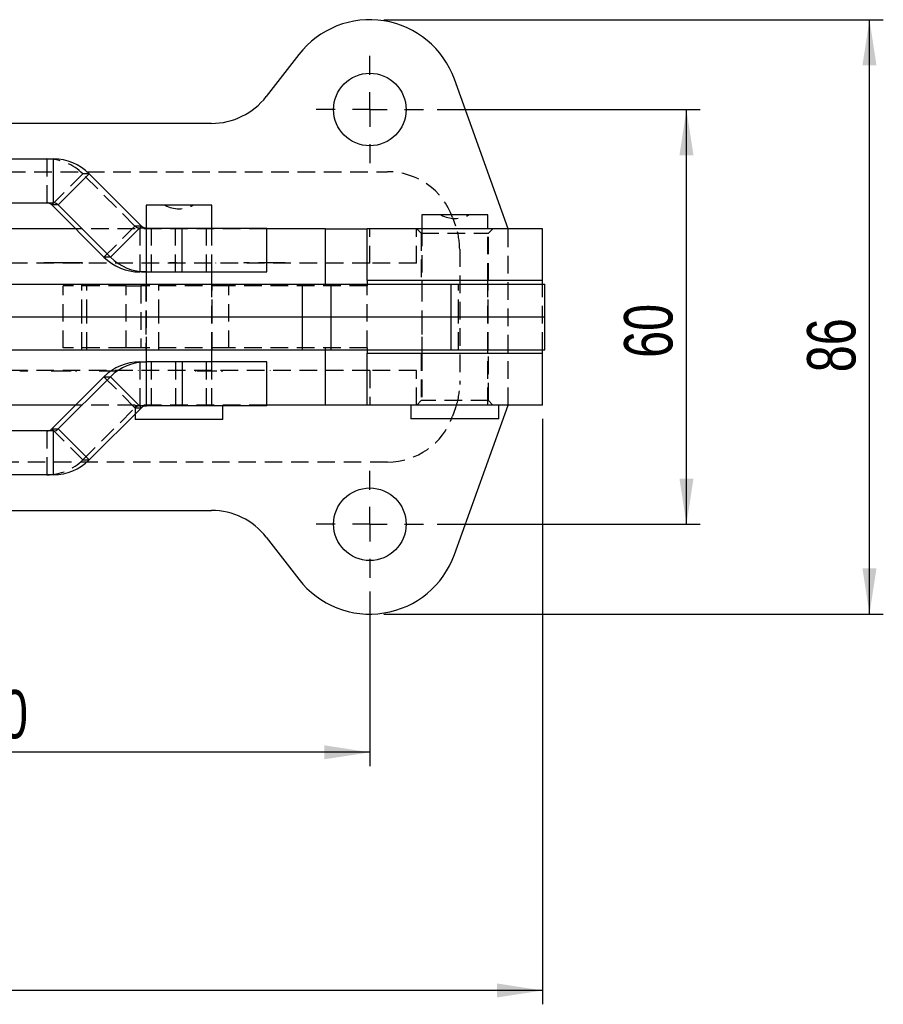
# Model space of a CAD drawing. Extents: x 79 to 812, y 8 to 551.
# Tile 16 of 31: x 366 to 491, y 191 to 333. Entities that reach past the tile are written whole.
import ezdxf

# ---------------------------------------------------------------- set-up
doc = ezdxf.new("R2010")
doc.units = 0
doc.header["$LTSCALE"] = 2
doc.linetypes.add('HIDDEN', pattern=[1.905, 1.27, -0.635])
doc.layers.get('0').update_dxf_attribs({"linetype": 'CONTINUOUS'})
doc.styles.add('SLDTEXTSTYLE0', font='TXT', dxfattribs={"width": 0.75})
doc.dimstyles.new('SLDDIMSTYLE0', dxfattribs={"dimtxt": 7, "dimasz": 6.604, "dimexe": 0, "dimexo": 0.0625, "dimgap": 1.75, "dimtad": 1, "dimdec": 3, "dimrnd": 1e-09, "dimzin": 12, "dimtxsty": 'SLDTEXTSTYLE0', "dimsah": 1, "dimcen": 0.09, "dimazin": 3, "dimtfac": 1, "dimtdec": 3, "dimtofl": 0, "dimtmove": 0, "dimatfit": 3, "dimtolj": 1, "dimtzin": 12})
doc.dimstyles.new('SLDDIMSTYLE2', dxfattribs={"dimtxt": 7, "dimasz": 6.604, "dimexe": 0, "dimexo": 0.0625, "dimgap": 1.75, "dimtad": 1, "dimdec": 0, "dimrnd": 1e-09, "dimzin": 12, "dimtxsty": 'SLDTEXTSTYLE0', "dimsah": 1, "dimcen": 0.09, "dimazin": 3, "dimtfac": 1, "dimtdec": 0, "dimtofl": 0, "dimtmove": 0, "dimatfit": 3, "dimtolj": 1, "dimtzin": 12})

# ---------------------------------------------------------------- blocks, each defined once
blk = doc.blocks.new('_D_3')
at = {"color": 179, "linetype": 'CONTINUOUS'}
for p, q in [((426.71, 320.08), (464.77, 320.08)), ((462.77, 260.08), (462.77, 320.08)), ((426.71, 260.08), (464.77, 260.08))]:
    blk.add_line(p, q, dxfattribs=at)
for points in [[(462.77, 320.08), (461.76, 313.48), (463.79, 313.48)], [(462.77, 260.08), (463.79, 266.69), (461.76, 266.69)]]:
    blk.add_solid(points, dxfattribs=at)
at = {"color": 179, "linetype": 'CONTINUOUS', "insert": (453.75, 284.15, -74.16), "char_height": 7, "attachment_point": 1, "rotation": 90, "style": 'SLDTEXTSTYLE0'}
blk.add_mtext('60', dxfattribs=at)
blk = doc.blocks.new('_D_4')
at = {"color": 179, "linetype": 'CONTINUOUS'}
for p, q in [((418.96, 333.08), (491.26, 333.08)), ((489.26, 247.08), (489.26, 333.08)), ((418.96, 247.08), (491.26, 247.08))]:
    blk.add_line(p, q, dxfattribs=at)
for points in [[(489.26, 333.08), (488.24, 326.48), (490.27, 326.48)], [(489.26, 247.08), (490.27, 253.69), (488.24, 253.69)]]:
    blk.add_solid(points, dxfattribs=at)
at = {"color": 179, "linetype": 'CONTINUOUS', "insert": (480.23, 282.07, -74.16), "char_height": 7, "attachment_point": 1, "rotation": 90, "style": 'SLDTEXTSTYLE0'}
blk.add_mtext('86', dxfattribs=at)
blk = doc.blocks.new('_D_5')
at = {"color": 179, "linetype": 'CONTINUOUS'}
for p, q in [((316.96, 250.33), (316.96, 225.08)), ((416.96, 250.33), (416.96, 225.08)), ((416.96, 227.08), (316.96, 227.08))]:
    blk.add_line(p, q, dxfattribs=at)
for points in [[(316.96, 227.08), (323.56, 226.07), (323.56, 228.1)], [(416.96, 227.08), (410.35, 228.1), (410.35, 226.07)]]:
    blk.add_solid(points, dxfattribs=at)
at = {"color": 179, "linetype": 'CONTINUOUS', "insert": (355.78, 236.1, -74.16), "char_height": 7, "attachment_point": 1, "style": 'SLDTEXTSTYLE0'}
blk.add_mtext('100', dxfattribs=at)
blk = doc.blocks.new('_D_7')
at = {"color": 179, "linetype": 'CONTINUOUS'}
for p, q in [((155.35, 277.38), (155.35, 190.62)), ((441.96, 275.33), (441.96, 190.62)), ((441.96, 192.62), (155.35, 192.62))]:
    blk.add_line(p, q, dxfattribs=at)
for points in [[(155.35, 192.62), (161.95, 191.61), (161.95, 193.64)], [(441.96, 192.62), (435.35, 193.64), (435.35, 191.61)]]:
    blk.add_solid(points, dxfattribs=at)
at = {"color": 179, "linetype": 'CONTINUOUS', "insert": (291.31, 201.65, -74.16), "char_height": 7, "attachment_point": 1, "style": 'SLDTEXTSTYLE0'}
blk.add_mtext('287', dxfattribs=at)
blk = doc.blocks.new('SW_CENTERMARKSYMBOL_5')
at = {"color": 0, "linetype": 'CONTINUOUS'}
for p, q in [((0, 5), (0, 7.75)), ((0, 0), (0, 2.5)), ((-5, 0), (-7.75, 0)), ((0, 0), (-2.5, 0)), ((0, 0), (0, -2.5)), ((0, 0), (2.5, 0)), ((5, 0), (7.75, 0)), ((0, -5), (0, -7.75))]:
    blk.add_line(p, q, dxfattribs=at)
blk = doc.blocks.new('SW_CENTERMARKSYMBOL_6')
at = {"color": 0, "linetype": 'CONTINUOUS'}
for p, q in [((0, 5), (0, 7.75)), ((0, 0), (0, 2.5)), ((-5, 0), (-7.75, 0)), ((0, 0), (-2.5, 0)), ((0, 0), (0, -2.5)), ((0, 0), (2.5, 0)), ((5, 0), (7.75, 0)), ((0, -5), (0, -7.75))]:
    blk.add_line(p, q, dxfattribs=at)

msp = doc.modelspace()

# ---------------------------------------------------------------- linework, layer by layer
at = {"color": 7, "linetype": 'CONTINUOUS'}
for p, q in [((406.6824, 328.0465), (401.9589, 321.954)), ((436.9563, 302.8312), (429.1927, 324.4711)), ((394.0559, 318.0812), (339.8568, 318.0812)), ((337.9558, 312.9312), (371.1675, 312.9312)), ((371.1675, 306.5812), (371.1675, 312.9312)), ((371.8742, 306.2883), (376.3612, 310.7784)), ((376.3612, 310.7784), (383.9103, 303.2241)), ((337.9558, 306.5812), (371.1675, 306.5812)), ((371.8742, 306.2883), (370.93, 306.2883)), ((378.4791, 298.7339), (370.93, 306.2883)), ((371.8742, 306.2883), (379.4233, 298.7339)), ((384.5673, 306.2312), (384.5673, 302.9324)), ((394.0923, 306.2312), (384.5673, 306.2312)), ((394.0923, 302.9312), (394.0923, 306.2312)), ((424.4938, 304.8312), (424.4938, 302.8312)), ((434.0188, 304.8312), (424.4938, 304.8312)), ((434.0188, 302.8312), (434.0188, 304.8312)), ((374.3847, 302.8312), (333.7945, 302.8312)), ((379.4233, 298.7339), (383.9103, 303.2241)), ((384.6169, 296.5812), (384.6169, 302.9312)), ((384.6169, 302.9312), (389.8019, 302.9312)), ((389.8019, 296.5812), (389.8019, 302.9312)), ((389.8019, 302.9312), (402.0298, 302.9312)), ((402.0298, 296.5812), (402.0298, 302.9312)), ((410.5563, 302.8312), (402.0298, 302.8312)), ((410.5563, 302.8312), (416.5563, 302.8312)), ((416.5563, 295.3312), (416.5563, 302.8312)), ((441.9563, 302.8312), (416.5563, 302.8312)), ((441.9563, 295.3312), (441.9563, 302.8312)), ((379.4233, 298.7339), (378.4791, 298.7339)), ((384.6169, 296.5812), (383.6727, 296.5812)), ((384.5673, 296.5812), (384.5673, 294.8312)), ((384.6169, 296.5812), (389.8019, 296.5812)), ((389.8019, 296.5812), (402.0298, 296.5812)), ((394.0923, 294.8312), (394.0923, 296.5812)), ((441.9563, 295.3312), (416.5563, 295.3312)), ((416.5563, 295.3312), (416.5563, 294.8312)), ((424.4938, 295.3312), (424.4938, 294.8312)), ((434.0188, 294.8312), (434.0188, 295.3312)), ((441.9563, 294.8312), (441.9563, 295.3312)), ((351.7791, 294.8312), (407.2078, 294.8312)), ((407.2078, 290.0812), (407.2078, 294.8312)), ((407.2078, 294.8312), (411.3472, 294.8312)), ((411.3472, 290.0812), (411.3472, 294.8312)), ((411.3472, 294.8312), (428.729, 294.8312)), ((428.729, 290.0812), (428.729, 294.8312)), ((428.729, 294.8312), (442.2563, 294.8312)), ((442.2563, 290.0812), (442.2563, 294.8312)), ((351.7791, 290.0812), (407.2078, 290.0812)), ((407.2078, 285.3312), (407.2078, 290.0812)), ((407.2078, 290.0812), (411.3472, 290.0812)), ((411.3472, 285.3312), (411.3472, 290.0812)), ((411.3472, 290.0812), (428.729, 290.0812)), ((428.729, 285.3312), (428.729, 290.0812)), ((428.729, 290.0812), (442.2563, 290.0812)), ((442.2563, 285.3312), (442.2563, 290.0812)), ((351.7791, 285.3312), (407.2078, 285.3312)), ((384.5673, 285.3312), (384.5673, 283.5812)), ((394.0923, 283.5812), (394.0923, 285.3312)), ((407.2078, 285.3312), (411.3472, 285.3312)), ((411.3472, 285.3312), (428.729, 285.3312)), ((416.5563, 285.3312), (416.5563, 284.8312)), ((424.4938, 285.3312), (424.4938, 284.8312)), ((428.729, 285.3312), (442.2563, 285.3312)), ((434.0188, 284.8312), (434.0188, 285.3312)), ((441.9563, 284.8312), (441.9563, 285.3312)), ((383.6727, 283.5812), (384.6169, 283.5812)), ((384.6169, 277.2312), (384.6169, 283.5812)), ((389.8019, 283.5812), (384.6169, 283.5812)), ((389.8019, 283.5812), (389.8019, 277.2312)), ((402.0298, 283.5812), (389.8019, 283.5812)), ((402.0298, 277.2312), (402.0298, 283.5812)), ((416.5563, 277.3312), (416.5563, 284.8312)), ((416.5563, 284.8312), (441.9563, 284.8312)), ((441.9563, 277.3312), (441.9563, 284.8312)), ((370.93, 273.8741), (378.4791, 281.4284)), ((379.4233, 281.4284), (371.8742, 273.8741)), ((378.4791, 281.4284), (379.4233, 281.4284)), ((383.9103, 276.9383), (379.4233, 281.4284)), ((374.3847, 277.3312), (333.7945, 277.3312)), ((383.9103, 276.9383), (376.3612, 269.3839)), ((389.8019, 277.2312), (384.6169, 277.2312)), ((402.0298, 277.2312), (389.8019, 277.2312)), ((395.6798, 275.2312), (395.6798, 277.2312)), ((410.5563, 277.3312), (402.0298, 277.3312)), ((416.5563, 277.3312), (410.5563, 277.3312)), ((441.9563, 277.3312), (416.5563, 277.3312)), ((422.9063, 277.3312), (422.9063, 275.3312)), ((429.1927, 255.6912), (436.9563, 277.3312)), ((435.6063, 275.3312), (435.6063, 277.3312)), ((382.9798, 276.0071), (382.9798, 275.2312)), ((395.6798, 275.2312), (382.9798, 275.2312)), ((435.6063, 275.3312), (422.9063, 275.3312)), ((371.1675, 273.5812), (337.9558, 273.5812)), ((370.93, 273.8741), (371.8742, 273.8741)), ((371.1675, 267.2312), (371.1675, 273.5812)), ((376.3612, 269.3839), (371.8742, 273.8741)), ((371.1675, 267.2312), (337.9558, 267.2312)), ((339.8568, 262.0812), (394.0559, 262.0812)), ((401.9589, 258.2083), (406.6824, 252.1158))]:
    msp.add_line(p, q, dxfattribs=at)
at = {"color": 7, "linetype": 'HIDDEN'}
for p, q in [((370.2234, 312.9312), (370.2234, 306.5812)), ((299.8256, 311.0812), (419.5232, 311.0812)), ((375.417, 310.7784), (370.93, 306.2883)), ((376.3612, 310.7784), (375.417, 310.7784)), ((382.9661, 303.2241), (375.417, 310.7784)), ((428.9358, 304.4581), (429.3689, 303.2508)), ((402.0298, 302.8312), (374.3847, 302.8312)), ((382.9661, 303.2241), (378.4791, 298.7339)), ((383.9103, 303.2241), (382.9661, 303.2241)), ((384.6169, 302.9312), (383.6727, 302.9312)), ((383.6727, 302.9312), (383.6727, 296.5812)), ((384.5673, 302.9324), (384.5673, 296.5812)), ((385.3298, 302.9312), (385.3298, 296.5812)), ((388.8577, 296.5812), (388.8577, 302.9312)), ((393.3298, 296.5812), (393.3298, 302.9312)), ((394.0923, 296.5812), (394.0923, 302.9312)), ((416.9563, 297.8312), (416.9563, 302.8312)), ((423.7063, 297.8312), (423.7063, 302.8312)), ((423.7563, 302.8312), (424.4063, 302.1812)), ((424.4063, 302.1812), (434.1063, 302.1812)), ((424.4063, 302.1812), (424.4063, 295.3312)), ((424.4938, 302.8312), (424.4938, 295.3312)), ((434.0188, 295.3312), (434.0188, 302.8312)), ((434.1063, 302.1812), (434.7563, 302.8312)), ((434.1063, 295.3312), (434.1063, 302.1812)), ((436.9563, 277.3312), (436.9563, 302.8312)), ((429.9563, 299.8739), (429.9563, 280.2884)), ((416.9563, 297.8312), (306.9563, 297.8312)), ((369.7832, 297.8874), (369.7832, 297.8249)), ((369.8391, 297.8812), (369.8391, 297.8312)), ((369.8438, 297.8812), (369.8391, 297.8812)), ((369.8739, 297.8874), (369.8739, 297.8249)), ((369.9425, 297.8812), (369.9425, 297.8312)), ((370.4037, 297.8812), (370.4037, 297.8312)), ((370.4533, 297.8812), (370.4533, 297.8312)), ((371.0737, 297.8812), (371.0737, 297.8312)), ((372.5255, 297.8812), (371.0737, 297.8812)), ((371.1089, 297.8812), (371.1089, 297.8312)), ((371.7789, 297.8812), (371.7789, 297.8312)), ((372.5255, 297.8812), (372.5255, 297.8312)), ((373.9565, 297.8812), (372.5255, 297.8812)), ((372.6165, 297.8812), (372.6165, 297.8312)), ((373.3568, 297.8812), (373.3568, 297.8312)), ((373.9565, 297.8812), (373.9565, 297.8312)), ((374.1178, 297.8812), (374.1178, 297.8312)), ((374.641, 297.8812), (374.641, 297.8312)), ((374.8003, 297.8812), (374.8003, 297.8312)), ((375.2056, 297.8812), (375.2056, 297.8312)), ((375.2656, 297.8249), (375.2656, 297.8874)), ((375.3111, 297.8812), (375.2858, 297.8812)), ((375.3111, 297.8812), (375.3111, 297.8312)), ((375.3773, 297.8249), (375.3773, 297.8874)), ((379.5517, 297.8812), (379.5517, 297.8312)), ((380.2735, 297.8812), (380.2735, 297.8312)), ((381.0076, 297.8812), (381.0076, 297.8312)), ((384.7665, 297.8812), (384.7665, 297.8312)), ((385.8956, 297.8812), (385.8956, 297.8312)), ((387.9429, 297.8812), (387.9429, 297.8312)), ((388.7887, 297.8812), (387.9429, 297.8812)), ((388.7887, 297.8812), (388.7887, 297.8312)), ((389.0017, 297.8812), (389.0017, 297.8312)), ((393.1576, 297.8812), (393.1576, 297.8312)), ((393.8794, 297.8812), (393.8794, 297.8312)), ((394.6135, 297.8812), (394.6135, 297.8312)), ((398.7115, 297.8812), (398.7115, 297.8312)), ((398.879, 297.8812), (398.879, 297.8312)), ((398.8935, 297.8812), (398.8935, 297.8312)), ((399.1085, 297.8812), (399.1085, 297.8312)), ((399.3257, 297.8812), (399.3257, 297.8312)), ((399.4787, 297.8812), (399.4787, 297.8312)), ((400.2046, 297.8812), (400.2046, 297.8312)), ((403.4017, 297.8812), (400.2046, 297.8812)), ((402.103, 297.8812), (402.103, 297.8312)), ((403.4017, 297.8812), (403.4017, 297.8312)), ((404.0635, 297.8812), (404.0635, 297.8312)), ((404.7253, 297.8812), (404.7253, 297.8312)), ((423.7063, 297.8312), (416.9563, 297.8312)), ((372.5563, 285.5812), (372.5563, 294.5812)), ((381.6734, 294.5812), (372.5563, 294.5812)), ((375.2996, 290.0812), (375.2996, 294.8312)), ((376.0117, 290.0812), (376.0117, 294.8312)), ((381.6734, 285.5812), (381.6734, 294.5812)), ((381.6734, 294.5812), (383.8207, 294.5812)), ((383.8207, 294.5812), (383.8207, 285.5812)), ((396.5563, 294.5812), (383.8207, 294.5812)), ((384.5298, 294.8312), (384.5298, 290.0812)), ((384.5673, 294.8312), (384.5673, 285.3312)), ((386.4143, 290.0812), (386.4143, 294.8312)), ((394.0923, 285.3312), (394.0923, 294.8312)), ((394.1298, 290.0812), (394.1298, 294.8312)), ((396.5563, 285.5812), (396.5563, 294.5812)), ((416.5563, 294.5812), (396.5563, 294.5812)), ((410.5563, 294.5812), (410.5563, 294.8312)), ((416.5563, 294.8312), (416.5563, 294.5812)), ((416.5563, 285.5812), (416.5563, 294.5812)), ((424.4563, 294.8312), (424.4563, 290.0812)), ((424.4938, 294.8312), (424.4938, 285.3312)), ((429.7837, 290.0812), (429.7837, 294.8312)), ((434.0188, 285.3312), (434.0188, 294.8312)), ((434.0563, 290.0812), (434.0563, 294.8312)), ((441.9563, 285.3312), (441.9563, 294.8312)), ((375.2996, 285.3312), (375.2996, 290.0812)), ((376.0117, 285.3312), (376.0117, 290.0812)), ((384.5298, 290.0812), (384.5298, 285.3312)), ((386.4143, 285.3312), (386.4143, 290.0812)), ((394.1298, 285.3312), (394.1298, 290.0812)), ((424.4563, 290.0812), (424.4563, 285.3312)), ((429.7837, 285.3312), (429.7837, 290.0812)), ((434.0563, 285.3312), (434.0563, 290.0812)), ((381.6734, 285.5812), (372.5563, 285.5812)), ((383.8207, 285.5812), (381.6734, 285.5812)), ((396.5563, 285.5812), (383.8207, 285.5812)), ((416.5563, 285.5812), (396.5563, 285.5812)), ((410.5563, 285.3312), (410.5563, 285.5812)), ((416.5563, 285.5812), (416.5563, 285.3312)), ((383.6727, 283.5812), (383.6727, 277.2312)), ((384.5673, 283.5812), (384.5673, 277.2312)), ((385.3298, 283.5812), (385.3298, 277.2312)), ((388.8577, 283.5812), (388.8577, 277.2312)), ((393.3298, 277.2312), (393.3298, 283.5812)), ((394.0923, 277.2312), (394.0923, 283.5812)), ((424.4063, 284.8312), (424.4063, 277.9812)), ((424.4938, 284.8312), (424.4938, 277.3312)), ((434.0188, 277.3312), (434.0188, 284.8312)), ((434.1063, 277.9812), (434.1063, 284.8312)), ((416.9563, 282.3312), (306.9563, 282.3312)), ((366.3849, 282.2812), (366.3849, 282.3312)), ((366.8514, 282.2812), (366.8514, 282.3312)), ((366.9704, 282.2812), (366.9704, 282.3312)), ((367.1393, 282.2812), (367.1393, 282.3312)), ((367.3066, 282.2812), (367.3066, 282.3312)), ((367.3178, 282.2812), (367.3178, 282.3312)), ((367.4481, 282.2812), (367.4481, 282.3312)), ((370.8413, 282.2812), (370.8413, 282.3312)), ((371.1904, 282.2812), (371.1904, 282.3312)), ((371.1904, 282.2812), (374.3622, 282.2812)), ((371.356, 282.2812), (371.356, 282.3312)), ((371.8707, 282.2812), (371.8707, 282.3312)), ((374.2271, 282.2812), (374.2271, 282.3312)), ((374.3622, 282.2812), (374.3622, 282.3312)), ((374.3687, 282.2812), (374.3687, 282.3312)), ((374.3945, 282.2812), (374.4057, 282.2812)), ((374.4057, 282.2812), (374.4057, 282.3312)), ((374.5472, 282.2812), (374.5472, 282.3312)), ((377.7796, 282.2812), (377.7796, 282.3312)), ((377.9774, 282.2812), (377.9774, 282.3312)), ((377.9774, 282.2812), (380.2646, 282.2812)), ((380.2646, 282.2812), (380.2646, 282.3312)), ((380.456, 282.2812), (380.456, 282.3312)), ((383.4825, 282.2812), (383.4825, 282.3312)), ((385.9692, 282.2812), (385.9692, 282.3312)), ((388.3207, 282.2812), (388.3207, 282.3312)), ((391.656, 282.2812), (391.656, 282.3312)), ((391.8104, 282.2812), (391.8104, 282.3312)), ((391.9649, 282.2812), (391.9649, 282.3312)), ((392.2463, 282.2812), (392.2463, 282.3312)), ((392.2962, 282.2812), (392.2962, 282.3312)), ((392.2962, 282.2812), (395.4616, 282.2812)), ((392.9943, 282.2812), (392.9943, 282.3312)), ((393.2613, 282.2812), (393.2613, 282.3312)), ((393.4157, 282.2812), (393.4157, 282.3312)), ((393.7953, 282.2812), (393.7953, 282.3312)), ((395.4616, 282.2812), (395.4616, 282.3312)), ((395.4761, 282.2812), (395.4761, 282.3312)), ((395.6707, 282.2812), (395.6707, 282.3312)), ((396.0825, 282.2812), (396.0825, 282.3312)), ((399.6237, 282.2812), (399.6237, 282.3312)), ((402.5832, 282.2812), (402.5832, 282.3312)), ((403.9472, 282.2812), (403.9452, 282.2812)), ((403.9472, 282.2812), (403.9472, 282.3312)), ((403.9476, 282.2749), (403.9476, 282.3374)), ((404.256, 282.2812), (404.256, 282.3312)), ((416.9563, 282.3312), (416.9563, 277.3312)), ((423.7063, 282.3312), (416.9563, 282.3312)), ((423.7063, 277.3312), (423.7063, 282.3312)), ((378.4791, 281.4284), (382.9661, 276.9383)), ((424.4063, 277.9812), (423.7563, 277.3312)), ((434.1063, 277.9812), (424.4063, 277.9812)), ((434.7563, 277.3312), (434.1063, 277.9812)), ((402.0298, 277.3312), (374.3847, 277.3312)), ((375.417, 269.3839), (382.9661, 276.9383)), ((382.9661, 276.9383), (383.9103, 276.9383)), ((384.2809, 277.2312), (382.9798, 277.2312)), ((382.9798, 277.2312), (382.9798, 276.0071)), ((384.2809, 277.2312), (384.6169, 277.2312)), ((429.3689, 276.9115), (428.9358, 275.7043)), ((370.2234, 273.5812), (370.2234, 267.2312)), ((370.93, 273.8741), (375.417, 269.3839)), ((375.417, 269.3839), (376.3612, 269.3839)), ((419.5232, 269.0812), (299.8256, 269.0812))]:
    msp.add_line(p, q, dxfattribs=at)
at = {"color": 8, "linetype": 'CONTINUOUS'}
for p, q in [((410.5563, 294.8312), (410.5563, 302.8312)), ((410.5563, 277.3312), (410.5563, 285.3312))]:
    msp.add_line(p, q, dxfattribs=at)
at = {"color": 7, "linetype": 'CONTINUOUS'}
for centre in [(416.9563, 320.0812), (416.9563, 260.0812)]:
    msp.add_circle(centre, 5.25, dxfattribs=at)
for centre, radius, start, end in [((416.9563, 320.0812), 13, 19.736187, 142.213738), ((394.0559, 328.0812), 10, 270, 322.213738), ((371.1671, 305.5888), 7.3424, 44.975388, 89.996598), ((370.2233, 305.5822), 0.999, 44.975405, 89.996519), ((371.1675, 305.5822), 0.999, 44.975529, 89.996448), ((384.617, 303.9301), 0.999, 224.975461, 269.996516), ((383.6732, 303.9236), 7.3424, 224.975401, 269.996585), ((384.6174, 303.9236), 7.3424, 224.975401, 269.996585), ((383.6732, 276.2388), 7.3424, 90.003415, 135.024599), ((384.6174, 276.2388), 7.3424, 90.003415, 135.024599), ((384.617, 276.2322), 0.999, 90.003484, 135.024539), ((370.2233, 274.5801), 0.999, 270.003481, 315.024595), ((371.1675, 274.5801), 0.999, 270.003552, 315.024471), ((371.1671, 274.5735), 7.3424, 270.003402, 315.024612), ((394.0559, 252.0812), 10, 37.786262, 90), ((416.9563, 260.0812), 13, 217.786262, 340.263813)]:
    msp.add_arc(centre, radius, start, end, dxfattribs=at)
at = {"color": 7, "linetype": 'HIDDEN'}
for centre, radius, start, end in [((370.2229, 305.5888), 7.3424, 44.975381, 89.996597), ((419.5232, 301.0812), 10, 19.736187, 90), ((389.3298, 309.9812), 4.25, 241.927513, 298.072487), ((429.2563, 308.5812), 4.25, 241.927513, 298.072487), ((383.6728, 303.9301), 0.999, 224.975594, 269.996383), ((419.9563, 299.8739), 10, 0, 19.736187), ((419.9563, 280.2884), 10, 340.263813, 0), ((383.6728, 276.2322), 0.999, 90.003617, 135.024406), ((419.5232, 279.0812), 10, 270, 340.263813), ((370.2229, 274.5735), 7.3424, 270.003403, 315.024619)]:
    msp.add_arc(centre, radius, start, end, dxfattribs=at)
for points, knots in [([(369.8391, 297.8812), (369.8192, 297.8812), (369.7885, 297.8812), (369.7919, 297.8812), (369.7931, 297.8812)], [0, 0, 0, 0, 0.65013539, 1, 1, 1, 1]), ([(370.4533, 297.8812), (370.3481, 297.8812), (370.1904, 297.8812), (370.0061, 297.8812), (369.9204, 297.8812), (369.8847, 297.8812), (369.8717, 297.8812), (369.8763, 297.8812), (369.8776, 297.8812)], [0, 0, 0, 0, 0.48854117, 0.7324715, 0.85544874, 0.91658004, 0.97747173, 1, 1, 1, 1]), ([(371.0737, 297.8812), (371.0644, 297.8812), (371.0458, 297.8812), (371.0112, 297.8812), (370.9705, 297.8812), (370.9135, 297.8812), (370.8398, 297.8812), (370.7398, 297.8812), (370.6085, 297.8812), (370.5092, 297.8812), (370.4533, 297.8812)], [0, 0, 0, 0, 0.07209611, 0.14341138, 0.2216527, 0.30636518, 0.41756196, 0.55970094, 0.75254151, 1, 1, 1, 1]), ([(374.641, 297.8812), (374.5804, 297.8812), (374.472, 297.8812), (374.3272, 297.8812), (374.2148, 297.8812), (374.1295, 297.8812), (374.0649, 297.8812), (374.0198, 297.8812), (373.9861, 297.8812), (373.9666, 297.8812), (373.9565, 297.8812)], [0, 0, 0, 0, 0.24537273, 0.43807782, 0.58679348, 0.70110749, 0.79119525, 0.86089892, 0.92804637, 1, 1, 1, 1]), ([(375.2559, 297.8812), (375.2583, 297.8812), (375.265, 297.8812), (375.2063, 297.8812), (375.1076, 297.8812), (374.9136, 297.8812), (374.7501, 297.8812), (374.641, 297.8812)], [0, 0, 0, 0, 0.06432562, 0.1805274, 0.29772874, 0.53174212, 1, 1, 1, 1]), ([(375.3703, 297.8812), (375.3689, 297.8812), (375.3654, 297.8812), (375.3311, 297.8812), (375.3111, 297.8812)], [0, 0, 0, 0, 0.41768667, 1, 1, 1, 1]), ([(389.0017, 297.8812), (389.0005, 297.8812), (388.9982, 297.8812), (388.9931, 297.8812), (388.9729, 297.8812), (388.9516, 297.8812), (388.9215, 297.8812), (388.8832, 297.8812), (388.838, 297.8812), (388.8055, 297.8812), (388.7887, 297.8812)], [0, 0, 0, 0, 0.20655317, 0.38098825, 0.52593921, 0.64506436, 0.74756017, 0.82966551, 0.91240733, 1, 1, 1, 1]), ([(398.879, 297.8812), (398.8611, 297.8812), (398.8291, 297.8812), (398.7851, 297.8812), (398.7578, 297.8812), (398.7326, 297.8812), (398.7167, 297.8812), (398.7131, 297.8812), (398.7115, 297.8812)], [0, 0, 0, 0, 0.25051133, 0.44866232, 0.60836496, 0.71876072, 0.87820418, 1, 1, 1, 1]), ([(399.4787, 297.8812), (399.4235, 297.8812), (399.3252, 297.8812), (399.1936, 297.8812), (399.0905, 297.8812), (399.0119, 297.8812), (398.9528, 297.8812), (398.9165, 297.8812), (398.897, 297.8812), (398.8947, 297.8812), (398.8935, 297.8812)], [0, 0, 0, 0, 0.24093166, 0.42878133, 0.57877368, 0.69588198, 0.7888733, 0.86138068, 0.93016722, 1, 1, 1, 1]), ([(404.0635, 297.8812), (404.0048, 297.8812), (403.8983, 297.8812), (403.7536, 297.8812), (403.6371, 297.8812), (403.5468, 297.8812), (403.4766, 297.8812), (403.431, 297.8812), (403.4068, 297.8812), (403.4034, 297.8812), (403.4017, 297.8812)], [0, 0, 0, 0, 0.23177102, 0.42082793, 0.57544077, 0.69643179, 0.79058611, 0.86393428, 0.93098412, 1, 1, 1, 1]), ([(404.7253, 297.8812), (404.7236, 297.8812), (404.7202, 297.8812), (404.6961, 297.8812), (404.6488, 297.8812), (404.5793, 297.8812), (404.4883, 297.8812), (404.3707, 297.8812), (404.2266, 297.8812), (404.1208, 297.8812), (404.0635, 297.8812)], [0, 0, 0, 0, 0.069055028, 0.136142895, 0.211582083, 0.303268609, 0.426972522, 0.58167306, 0.773550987, 1, 1, 1, 1]), ([(366.2868, 282.2812), (366.298, 282.2812), (366.3198, 282.2812), (366.3623, 282.2812), (366.4117, 282.2812), (366.4712, 282.2812), (366.5412, 282.2812), (366.6265, 282.2812), (366.7311, 282.2812), (366.8085, 282.2812), (366.8514, 282.2812)], [0, 0, 0, 0, 0.0930697, 0.1801088, 0.27154947, 0.37250569, 0.48851204, 0.62305829, 0.79084207, 1, 1, 1, 1]), ([(366.8514, 282.2812), (366.8944, 282.2812), (366.9708, 282.2812), (367.0732, 282.2812), (367.1534, 282.2812), (367.2145, 282.2812), (367.2604, 282.2812), (367.2886, 282.2812), (367.3038, 282.2812), (367.3057, 282.2812), (367.3066, 282.2812)], [0, 0, 0, 0, 0.240931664, 0.428781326, 0.578773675, 0.695881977, 0.788873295, 0.861380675, 0.930167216, 1, 1, 1, 1]), ([(367.3178, 282.2812), (367.3318, 282.2812), (367.3567, 282.2812), (367.3909, 282.2812), (367.4121, 282.2812), (367.4317, 282.2812), (367.4441, 282.2812), (367.4469, 282.2812), (367.4481, 282.2812)], [0, 0, 0, 0, 0.25051133, 0.44866232, 0.60836496, 0.71876072, 0.87820418, 1, 1, 1, 1]), ([(370.8413, 282.2812), (370.8423, 282.2812), (370.8441, 282.2812), (370.8641, 282.2812), (370.9005, 282.2812), (370.9655, 282.2812), (371.0636, 282.2812), (371.149, 282.2812), (371.1904, 282.2812)], [0, 0, 0, 0, 0.16678551, 0.31276236, 0.43937964, 0.5590309, 0.78614469, 1, 1, 1, 1]), ([(374.3622, 282.2812), (374.3754, 282.2812), (374.4019, 282.2812), (374.4383, 282.2812), (374.4744, 282.2812), (374.4994, 282.2812), (374.5257, 282.2812), (374.5374, 282.2812), (374.5453, 282.2812), (374.5466, 282.2812), (374.5472, 282.2812)], [0, 0, 0, 0, 0.07719276, 0.15569397, 0.24396727, 0.34851113, 0.47298072, 0.62257455, 0.79883244, 1, 1, 1, 1]), ([(377.7796, 282.2812), (377.78, 282.2812), (377.7808, 282.2812), (377.7909, 282.2812), (377.8037, 282.2812), (377.8246, 282.2812), (377.8539, 282.2812), (377.8892, 282.2812), (377.9318, 282.2812), (377.9617, 282.2812), (377.9774, 282.2812)], [0, 0, 0, 0, 0.19861708, 0.36707153, 0.50645325, 0.61712461, 0.711213, 0.80594362, 0.89847242, 1, 1, 1, 1]), ([(380.2646, 282.2812), (380.2787, 282.2812), (380.3059, 282.2812), (380.3442, 282.2812), (380.3797, 282.2812), (380.4052, 282.2812), (380.4285, 282.2812), (380.4431, 282.2812), (380.4554, 282.2812), (380.4558, 282.2812), (380.456, 282.2812)], [0, 0, 0, 0, 0.09211744, 0.17814046, 0.26438081, 0.368276, 0.48843438, 0.63066035, 0.79852117, 1, 1, 1, 1]), ([(391.656, 282.2812), (391.6562, 282.2812), (391.6565, 282.2812), (391.6628, 282.2812), (391.673, 282.2812), (391.6899, 282.2812), (391.7145, 282.2812), (391.7427, 282.2812), (391.7747, 282.2812), (391.7984, 282.2812), (391.8104, 282.2812)], [0, 0, 0, 0, 0.19308789, 0.3678692, 0.51785537, 0.64236847, 0.74630951, 0.83467845, 0.91595249, 1, 1, 1, 1]), ([(391.9649, 282.2812), (391.9656, 282.2812), (391.9671, 282.2812), (391.9821, 282.2812), (392.0107, 282.2812), (392.0478, 282.2812), (392.0963, 282.2812), (392.1552, 282.2812), (392.2229, 282.2812), (392.2709, 282.2812), (392.2962, 282.2812)], [0, 0, 0, 0, 0.15087355, 0.28722918, 0.40517443, 0.5169846, 0.62602141, 0.74134093, 0.86358285, 1, 1, 1, 1]), ([(395.4616, 282.2812), (395.4764, 282.2812), (395.5061, 282.2812), (395.5473, 282.2812), (395.5871, 282.2812), (395.6165, 282.2812), (395.6445, 282.2812), (395.6572, 282.2812), (395.6701, 282.2812), (395.6705, 282.2812), (395.6707, 282.2812)], [0, 0, 0, 0, 0.08669064, 0.17476658, 0.27198843, 0.37684782, 0.4961948, 0.63950694, 0.80615383, 1, 1, 1, 1])]:
    msp.add_open_spline(points, degree=3, knots=knots, dxfattribs=at)

# ---------------------------------------------------------------- block references
at = {"color": 179, "linetype": 'CONTINUOUS'}
for name, p in [('SW_CENTERMARKSYMBOL_6', (416.9563, 320.0812)), ('SW_CENTERMARKSYMBOL_5', (416.9563, 260.0812))]:
    msp.add_blockref(name, p, dxfattribs=at)

# ---------------------------------------------------------------- dimensions: what is measured, and where the dimension line sits
for base, p1, p2, picture, middle in [((489.2583, 333.0812), (416.9563, 247.0812), (416.9563, 333.0812), '_D_4', (489.2583, 290.0812)), ((462.773, 320.0812), (424.7063, 260.0812), (424.7063, 320.0812), '_D_3', (462.773, 292.1632))]:
    dim = msp.add_linear_dim(base=base, p1=p1, p2=p2, angle=90, dimstyle='SLDDIMSTYLE0', dxfattribs=at)
    dim.commit()
    dim.dimension.update_dxf_attribs({"geometry": picture, "text_midpoint": middle, "dimtype": 160})
for base, p1, p2, dimstyle, picture, middle in [((155.3493, 192.6234), (441.9563, 277.3312), (155.3493, 279.3812), 'SLDDIMSTYLE2', '_D_7', (301.9133, 192.6234)), ((316.9563, 227.0812), (416.9563, 252.3312), (316.9563, 252.3312), 'SLDDIMSTYLE0', '_D_5', (366.3812, 227.0812))]:
    dim = msp.add_linear_dim(base=base, p1=p1, p2=p2, dimstyle=dimstyle, dxfattribs=at)
    dim.commit()
    dim.dimension.update_dxf_attribs({"geometry": picture, "text_midpoint": middle, "dimtype": 160})

doc.saveas('drawing.dxf')
